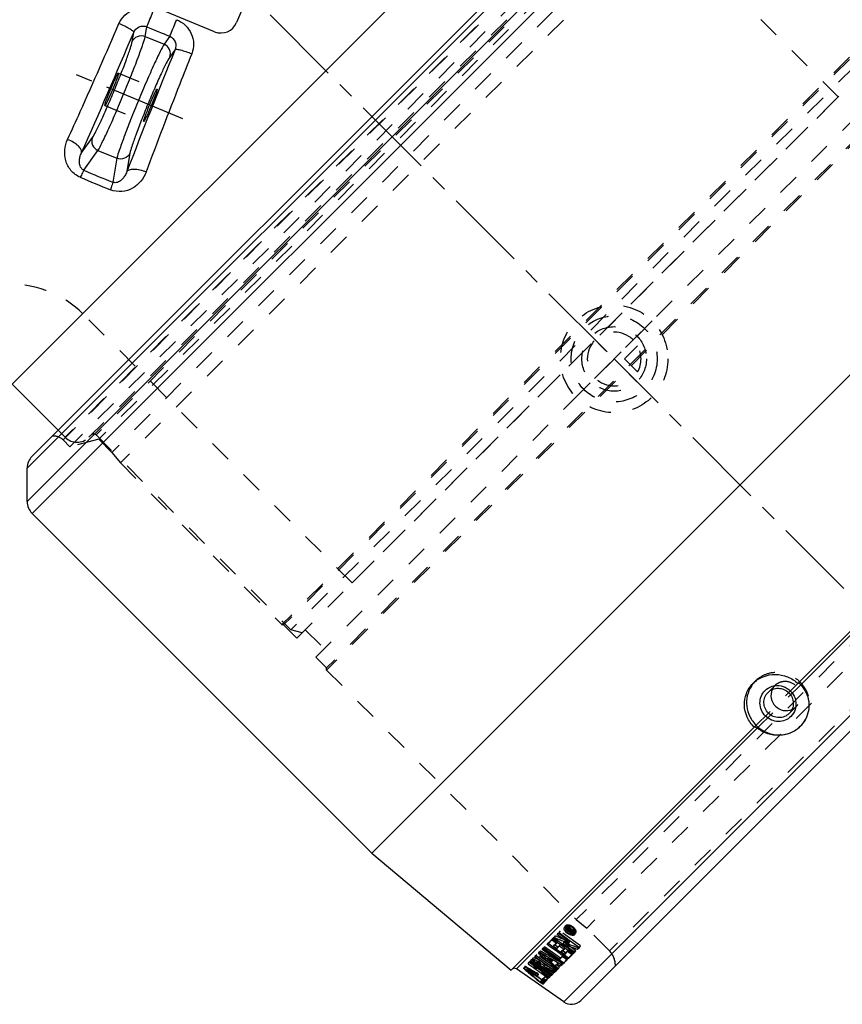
# Model space of a CAD drawing. Header units: millimetres. Extents: x 141 to 810, y 256 to 728.
# Tile 2 of 4: x 441 to 686, y 256 to 550. Entities that reach past the tile are written whole.
import ezdxf

# ---------------------------------------------------------------- set-up
doc = ezdxf.new("R2010")
doc.units = ezdxf.units.MM
doc.header["$LTSCALE"] = 65.185185
doc.linetypes.add('CENTER', pattern=[0.6, 0.375, -0.075, 0.075, -0.075])
doc.linetypes.add('HIDDEN', pattern=[0.2, 0.1, -0.1])
for name, color, linetype in [('FASEN', 7, 'CONTINUOUS'), ('KOERPER', 7, 'CONTINUOUS'), ('KONST.EL_MIT_GEO', 7, 'CONTINUOUS'), ('KURVEN', 7, 'CONTINUOUS'), ('L1', 7, 'CONTINUOUS')]:
    doc.layers.add(name, color=color, linetype=linetype)

msp = doc.modelspace()

# ---------------------------------------------------------------- linework, layer by layer
at = {"layer": 'FASEN', "color": 8, "linetype": 'HIDDEN'}
for p in [(698.79, 544.73), (525.36, 367.05)]:
    msp.add_line(p, (522.01, 367.95), dxfattribs=at)
at = {"layer": 'KOERPER', "color": 7, "linetype": 'Continuous'}
for p, q in [((439.05, 441.01), (625.73, 627.69)), ((452.72, 427.35), (439.05, 441.01))]:
    msp.add_line(p, q, dxfattribs=at)
at = {"layer": 'KOERPER', "color": 8, "linetype": 'HIDDEN'}
for p, q in [((684.86, 526.56), (604.73, 606.69)), ((540.19, 381.88), (684.86, 526.56)), ((540.19, 381.88), (460.05, 462.01)), ((454.84, 425.23), (452.72, 427.35))]:
    msp.add_line(p, q, dxfattribs=at)
msp.add_arc((439.05, 441.01), 29.7, 45, 90, dxfattribs=at)
at = {"layer": 'KONST.EL_MIT_GEO', "color": 7, "linetype": 'Continuous'}
for p, q in [((443.52, 416.08), (650.66, 623.22)), ((660.66, 623.22), (443.52, 406.08)), ((444.99, 419.62), (647.12, 621.75)), ((664.19, 621.75), (444.99, 402.55)), ((514.63, 569.9), (505.83, 548.65)), ((499.3, 545.95), (470.66, 557.81)), ((474.76, 543), (475.22, 545.73)), ((478.64, 544.55), (479.13, 547.39)), ((478.64, 544.55), (484.27, 542.22)), ((485.94, 544.57), (484.27, 542.22)), ((487.53, 540.64), (485.92, 538.38)), ((546.06, 301.48), (765.26, 520.69)), ((459.69, 509.87), (462.93, 514.45)), ((460.4, 504.7), (464.58, 510.6)), ((464.58, 510.6), (470.21, 508.27)), ((470.21, 508.27), (468.99, 501.14)), ((474.1, 509.83), (473.15, 504.3)), ((603.16, 257.19), (809.55, 463.58)), ((608.28, 257.64), (809.1, 458.46)), ((452.72, 427.35), (439.05, 441.01)), ((443.52, 406.08), (443.52, 416.08)), ((444.99, 402.55), (546.06, 301.48)), ((714.8, 393.86), (672.88, 351.94)), ((715.16, 393.05), (673.69, 351.58)), ((659.97, 339.03), (587.58, 266.64)), ((660.76, 338.65), (589.13, 267.02)), ((546.06, 301.48), (587.58, 266.64)), ((603.75, 279.08), (603.7, 279.01)), ((604, 279.47), (603.81, 279.18)), ((603.93, 278.66), (604.08, 278.81)), ((604.2, 278.47), (603.93, 278.66)), ((604.73, 278.08), (604.2, 278.47)), ((604.26, 278.59), (604.41, 278.79)), ((604.31, 278.64), (604.26, 278.59)), ((604.48, 278.43), (604.26, 278.59)), ((604.47, 278.61), (604.53, 278.71)), ((604.69, 278.44), (604.47, 278.61)), ((604.71, 278.26), (604.48, 278.43)), ((604.68, 278.62), (604.57, 278.7)), ((604.79, 278.53), (604.68, 278.62)), ((604.69, 278.44), (604.75, 278.52)), ((604.76, 278.31), (604.87, 278.48)), ((599.48, 275.44), (599.63, 275.59)), ((599.78, 275.49), (599.63, 275.59)), ((599.86, 275.43), (599.78, 275.49)), ((599.89, 275.84), (600.31, 276.26)), ((600.9, 275.11), (599.89, 275.84)), ((600.31, 276.26), (600.4, 276.35)), ((600.31, 276.23), (606.25, 271.92)), ((600.4, 276.35), (600.84, 276.18)), ((600.84, 276.18), (601.83, 275.78)), ((601.23, 277.18), (601.69, 277.62)), ((602.96, 275.91), (601.23, 277.18)), ((601.69, 277.62), (601.78, 277.71)), ((601.69, 277.59), (605.03, 275.16)), ((602.79, 276.98), (601.78, 277.71)), ((603.47, 276.48), (602.79, 276.98)), ((604.69, 274.65), (602.96, 275.91)), ((603.79, 276.24), (603.47, 276.48)), ((604.8, 275.51), (603.79, 276.24)), ((604.71, 278.26), (604.76, 278.31)), ((605.26, 277.69), (604.73, 278.08)), ((605.8, 274.77), (604.8, 275.51)), ((604.94, 278.09), (605.06, 278.25)), ((604.99, 278.14), (604.94, 278.09)), ((605.05, 278.01), (604.94, 278.09)), ((605.11, 278.07), (604.99, 278.14)), ((605, 278.29), (605.14, 278.21)), ((605.17, 277.92), (605.05, 278.01)), ((605.24, 277.99), (605.11, 278.07)), ((605.14, 278.21), (605.28, 278.13)), ((605.28, 277.84), (605.17, 277.92)), ((605.73, 277.7), (605.24, 277.99)), ((605.52, 277.49), (605.26, 277.69)), ((605.28, 278.13), (605.42, 278.04)), ((605.62, 277.59), (605.28, 277.84)), ((605.42, 278.04), (605.56, 277.96)), ((605.52, 277.49), (605.6, 277.61)), ((605.62, 277.59), (605.52, 277.49)), ((605.56, 277.96), (605.7, 277.88)), ((605.7, 277.88), (605.83, 277.8)), ((605.73, 277.7), (605.81, 277.82)), ((605.83, 277.8), (605.73, 277.7)), ((606.05, 277.44), (606.36, 277.91)), ((596.8, 272.78), (597.23, 273.21)), ((602.89, 268.42), (596.8, 272.78)), ((597.16, 273.12), (603.16, 268.82)), ((601.93, 269.83), (597.23, 273.21)), ((599.28, 273.51), (598.27, 274.24)), ((598.56, 274.67), (604.63, 270.29)), ((600.3, 272.79), (599.28, 273.51)), ((601.01, 274.6), (599.86, 275.43)), ((600.25, 273.86), (600.11, 273.72)), ((601.09, 273.02), (600.11, 273.72)), ((601.01, 274.6), (600.25, 273.86)), ((601.31, 272.06), (600.3, 272.79)), ((600.41, 274.15), (600.8, 274.55)), ((601.9, 274.38), (600.9, 275.11)), ((601.09, 273.02), (601.31, 273.24)), ((601.31, 273.24), (601.76, 273.68)), ((601.76, 273.68), (601.84, 273.76)), ((601.84, 273.76), (601.89, 273.82)), ((602.12, 273.65), (601.89, 273.82)), ((602.57, 273.9), (601.9, 274.38)), ((602.3, 273.52), (602.12, 273.65)), ((603.27, 272.82), (602.3, 273.52)), ((602.91, 273.65), (602.57, 273.9)), ((603.27, 272.82), (602.59, 272.15)), ((602.75, 272.46), (603.18, 272.88)), ((603.92, 272.92), (602.91, 273.65)), ((602.98, 274.47), (603.3, 274.95)), ((603.56, 274.05), (602.98, 274.47)), ((603.46, 274.28), (602.98, 274.47)), ((603.26, 275.22), (603.74, 275.03)), ((603.93, 274.09), (603.46, 274.28)), ((604.02, 273.72), (603.56, 274.05)), ((603.74, 275.03), (604.21, 274.84)), ((604.93, 272.18), (603.92, 272.92)), ((604.72, 273.21), (604.02, 273.72)), ((604.21, 274.84), (604.69, 274.65)), ((604.69, 274.65), (605.03, 275.16)), ((605.87, 272.37), (604.72, 273.21)), ((604.74, 274.39), (605.22, 274.2)), ((605.22, 274.2), (605.69, 274.02)), ((605.69, 274.02), (606.17, 273.83)), ((606.81, 274.04), (605.8, 274.77)), ((607.82, 273.3), (606.81, 274.04)), ((607.82, 273.3), (607.28, 272.77)), ((607.61, 273.28), (607.71, 273.38)), ((593.41, 269.39), (593.8, 269.78)), ((593.94, 269.66), (595.07, 268.86)), ((594.6, 270.58), (594.95, 270.93)), ((600.7, 266.24), (594.6, 270.58)), ((601.05, 266.59), (594.95, 270.93)), ((595.66, 271.64), (596.02, 272)), ((596.89, 270.56), (595.66, 271.64)), ((596.02, 272), (596.27, 271.86)), ((596.05, 271.93), (596.54, 271.49)), ((596.27, 271.86), (597.49, 271.16)), ((596.54, 271.49), (597.78, 270.41)), ((597.51, 270.02), (596.89, 270.56)), ((597.49, 271.16), (598.23, 270.74)), ((598.74, 268.93), (597.51, 270.02)), ((597.78, 270.41), (599.02, 269.32)), ((598.23, 270.74), (598.97, 270.32)), ((598.34, 270.04), (598.61, 270.43)), ((598.97, 270.32), (599.71, 269.9)), ((599.69, 269.27), (599.95, 269.66)), ((599.71, 269.9), (600.46, 269.48)), ((599.85, 269.72), (599.95, 269.66)), ((602.08, 271.5), (601.31, 272.06)), ((602.32, 271.33), (602.08, 271.5)), ((603.05, 270.8), (602.32, 271.33)), ((602.59, 272.15), (602.46, 272.02)), ((602.61, 271.91), (602.46, 272.02)), ((603.43, 271.32), (602.61, 271.91)), ((602.87, 270.54), (602.74, 270.63)), ((602.97, 270.47), (602.87, 270.54)), ((603.66, 269.97), (602.97, 270.47)), ((603.33, 270.6), (603.05, 270.8)), ((603.16, 268.82), (604.04, 269.7)), ((604.34, 269.87), (603.33, 270.6)), ((603.43, 271.32), (603.66, 271.54)), ((603.66, 271.54), (604.1, 271.98)), ((603.88, 269.81), (603.66, 269.97)), ((604.11, 269.64), (603.88, 269.81)), ((604.1, 271.98), (604.17, 272.05)), ((604.17, 272.05), (604.32, 272.2)), ((604.55, 272.03), (604.32, 272.2)), ((605.23, 271.54), (604.55, 272.03)), ((604.63, 270.29), (605.6, 271.27)), ((605.94, 271.45), (604.93, 272.18)), ((605.46, 271.37), (605.23, 271.54)), ((605.69, 271.21), (605.46, 271.37)), ((606.45, 271.95), (605.87, 272.37)), ((606.45, 271.95), (605.94, 271.45)), ((606.25, 271.92), (606.36, 272.02)), ((603.16, 257.19), (589.13, 267.02)), ((591.37, 267.02), (591.43, 267.1)), ((591.91, 266.55), (591.37, 267.02)), ((591.45, 267.09), (591.81, 266.89)), ((591.81, 266.89), (592.16, 266.69)), ((592.16, 266.69), (592.42, 266.55)), ((592.56, 268.53), (593.58, 267.81)), ((593.03, 268.9), (594.33, 267.98)), ((593.19, 269.16), (593.27, 269.25)), ((593.27, 269.25), (594.66, 268.27)), ((593.41, 269.39), (599.53, 265.06)), ((593.58, 267.81), (594.17, 267.4)), ((594.17, 267.4), (594.6, 267.09)), ((594.28, 267.88), (594.2, 267.81)), ((594.2, 267.81), (594.69, 267.46)), ((594.34, 267.95), (594.28, 267.88)), ((594.66, 268.27), (594.34, 267.95)), ((594.6, 267.09), (595.63, 266.37)), ((594.69, 267.46), (595.18, 267.12)), ((595.1, 268.71), (595.47, 269.21)), ((595.18, 268.8), (595.1, 268.71)), ((595.1, 268.71), (596.08, 268.02)), ((595.18, 267.12), (595.38, 267.32)), ((595.31, 267.29), (596.7, 266.31)), ((595.38, 267.32), (595.5, 267.43)), ((595.39, 269.13), (595.47, 269.21)), ((595.5, 267.43), (595.52, 267.46)), ((595.52, 267.46), (595.59, 267.53)), ((595.59, 267.53), (595.82, 267.36)), ((595.82, 267.36), (596.05, 267.2)), ((596.05, 267.2), (596.51, 266.87)), ((596.14, 268.1), (597.52, 267.12)), ((596.16, 268.1), (596.45, 268.52)), ((596.51, 266.87), (596.75, 266.71)), ((596.75, 266.71), (596.98, 266.55)), ((597.28, 267.84), (598.36, 267.25)), ((597.46, 267.04), (597.85, 267.56)), ((597.57, 267.14), (597.46, 267.04)), ((597.46, 267.04), (599.83, 265.36)), ((598, 266.9), (597.57, 267.14)), ((598.87, 266.43), (598, 266.9)), ((598.36, 267.25), (598.72, 267.05)), ((598.72, 267.05), (599.09, 266.86)), ((599.11, 268.61), (598.74, 268.93)), ((599.02, 269.32), (599.63, 268.78)), ((599.09, 266.86), (599.45, 266.66)), ((599.36, 268.39), (599.11, 268.61)), ((599.27, 269.21), (599.46, 269.04)), ((599.98, 267.85), (599.36, 268.39)), ((599.46, 269.04), (599.69, 269.27)), ((599.63, 268.78), (600.25, 268.24)), ((601.23, 266.77), (599.98, 267.85)), ((600.25, 268.24), (600.88, 267.7)), ((600.46, 269.48), (601.2, 269.06)), ((601.19, 268.41), (600.72, 267.93)), ((600.72, 267.93), (601.16, 267.54)), ((600.88, 267.7), (601.5, 267.16)), ((601.16, 267.54), (601.61, 267.15)), ((601.19, 268.41), (601.46, 268.8)), ((601.37, 268.31), (601.19, 268.41)), ((601.2, 269.06), (601.42, 268.93)), ((601.61, 267.15), (601.23, 266.77)), ((602.26, 267.8), (601.37, 268.31)), ((601.41, 268.75), (601.46, 268.8)), ((601.42, 268.93), (601.94, 268.64)), ((601.46, 268.8), (602.53, 268.19)), ((601.94, 268.64), (602.54, 268.3)), ((602.68, 268.22), (602.26, 267.8)), ((602.53, 268.19), (602.6, 268.26)), ((602.54, 268.3), (602.68, 268.22)), ((592.32, 266.41), (592.42, 266.55)), ((592.94, 266.07), (592.32, 266.41)), ((592.42, 266.55), (592.52, 266.49)), ((592.52, 266.49), (593.24, 266.09)), ((593.24, 266.09), (593.6, 265.89)), ((593.6, 265.89), (594.33, 265.49)), ((594.65, 264.24), (594.1, 264.7)), ((594.33, 265.49), (594.69, 265.3)), ((594.49, 264.56), (594.93, 264.19)), ((595.09, 264.87), (595.16, 264.97)), ((595.63, 266.37), (596.04, 266.08)), ((596.04, 266.08), (596.65, 265.65)), ((596.64, 266.2), (596.57, 266.14)), ((596.57, 266.14), (596.97, 265.86)), ((596.98, 266.55), (596.64, 266.2)), ((596.65, 265.65), (597.67, 264.93)), ((596.97, 265.86), (597.36, 265.58)), ((597.08, 263.96), (597.15, 264.03)), ((597.15, 264.03), (597.17, 264.05)), ((597.17, 264.05), (597.21, 264.1)), ((597.36, 265.58), (598.94, 264.46)), ((597.67, 264.93), (598.69, 264.21)), ((598.94, 264.46), (598.69, 264.21)), ((599.31, 266.19), (598.87, 266.43)), ((600.18, 265.72), (599.31, 266.19)), ((599.45, 266.66), (599.81, 266.47)), ((599.83, 265.36), (599.53, 265.06)), ((599.81, 266.47), (599.9, 266.42)), ((599.9, 266.42), (600.41, 266.14)), ((600.54, 266.08), (600.18, 265.72)), ((600.41, 266.14), (600.54, 266.08)), ((601.05, 266.59), (600.7, 266.24)), ((596.2, 262.96), (595.76, 263.33)), ((596.32, 262.87), (596.2, 262.96)), ((596.32, 262.87), (596.53, 263.17)), ((596.38, 263.23), (596.41, 263.26)), ((597.03, 262.48), (596.99, 262.45)), ((597.54, 263.03), (597.48, 262.97))]:
    msp.add_line(p, q, dxfattribs=at)
at = {"layer": 'KONST.EL_MIT_GEO', "color": 8, "linetype": 'HIDDEN'}
for p, q in [((642.31, 612.52), (454.22, 424.43)), ((641.51, 611.9), (454.84, 425.23)), ((644.34, 610.49), (456.25, 422.4)), ((641.51, 604.83), (461.91, 425.23)), ((640.81, 602.71), (464.03, 425.93)), ((642.06, 601.96), (464.79, 424.68)), ((646, 598.01), (468.73, 420.74)), ((649.15, 595.5), (471.24, 417.59)), ((697.38, 547.56), (519.19, 369.37)), ((697.38, 546.92), (519.82, 369.37)), ((523.75, 365.44), (701.3, 542.99)), ((529.4, 359.79), (706.96, 537.34)), ((470.67, 533.65), (482.2, 528.88)), ((710.17, 534.12), (532.62, 356.57)), ((710.81, 534.12), (532.62, 355.93)), ((466.65, 523.95), (478.18, 519.18)), ((785.06, 459.87), (606.87, 281.68)), ((787.57, 456.73), (610.01, 279.17)), ((794.34, 449.96), (616.78, 272.4)), ((454.84, 425.23), (452.72, 427.35)), ((464.03, 425.93), (522.01, 367.95)), ((456.25, 422.4), (454.22, 424.43)), ((464.79, 424.68), (456.25, 422.4)), ((468.73, 420.74), (464.79, 424.68)), ((468.73, 420.74), (471.24, 417.59)), ((471.24, 417.59), (519.33, 369.51)), ((519.82, 369.37), (519.19, 369.37)), ((523.75, 365.44), (519.82, 369.37)), ((526.26, 367.95), (531.91, 362.29)), ((532.62, 356.57), (529.4, 359.78)), ((532.62, 355.93), (532.62, 356.57)), ((532.62, 355.93), (606.87, 281.68)), ((660.21, 352.7), (659.47, 351.96)), ((659.97, 339.03), (672.88, 351.94)), ((660.76, 338.65), (673.69, 351.58)), ((666.05, 351.4), (663.96, 349.32)), ((672.34, 345.11), (670.26, 343.02)), ((673.64, 339.27), (673.58, 339.21)), ((606.87, 281.68), (610.01, 279.17)), ((603.73, 279.83), (603.34, 279.24)), ((603.81, 279.18), (603.75, 279.08)), ((603.93, 278.66), (604.31, 279.24)), ((604.08, 279.59), (604, 279.47)), ((604.08, 278.81), (604.46, 279.39)), ((604.46, 279.39), (604.31, 279.24)), ((604.31, 279.24), (605.9, 278.07)), ((604.41, 278.79), (604.69, 279.22)), ((604.53, 278.71), (604.85, 279.19)), ((604.57, 278.7), (604.96, 279.29)), ((604.64, 279.17), (604.69, 279.22)), ((605.1, 278.84), (604.64, 279.17)), ((604.75, 278.52), (605.08, 279.02)), ((604.79, 278.53), (605.18, 279.12)), ((604.85, 279.19), (605.08, 279.02)), ((604.87, 278.48), (605.15, 278.89)), ((604.87, 278.48), (605.1, 278.84)), ((605.18, 279.12), (604.96, 279.29)), ((605, 278.29), (605.39, 278.87)), ((605.06, 278.25), (605.37, 278.72)), ((605.15, 278.89), (605.1, 278.84)), ((605.32, 278.67), (605.37, 278.72)), ((606, 278.17), (605.32, 278.67)), ((605.37, 278.72), (605.54, 278.63)), ((606.22, 278.39), (605.39, 278.87)), ((605.54, 278.63), (605.79, 278.48)), ((605.79, 278.48), (605.95, 278.38)), ((616.78, 272.4), (610.01, 279.17)), ((599.94, 276.05), (598.56, 274.67)), ((599.63, 275.59), (599.94, 276.05)), ((599.89, 275.84), (600.2, 276.31)), ((601.31, 275.06), (599.94, 276.05)), ((600.72, 276.83), (600.2, 276.31)), ((600.2, 276.31), (600.31, 276.23)), ((600.4, 276.35), (600.72, 276.83)), ((601.23, 277.18), (601.57, 277.68)), ((602.13, 278.24), (601.57, 277.68)), ((601.57, 277.68), (601.69, 277.59)), ((601.78, 277.71), (602.13, 278.24)), ((608.16, 273.83), (602.13, 278.24)), ((604.71, 278.26), (604.76, 278.31)), ((605.62, 277.59), (606, 278.17)), ((605.81, 277.82), (606.12, 278.29)), ((605.83, 277.8), (606.22, 278.39)), ((605.9, 278.07), (606, 278.17)), ((605.95, 278.38), (606.12, 278.29)), ((606.12, 278.29), (606.22, 278.39)), ((606.36, 277.91), (606.44, 278.02)), ((606.41, 277.2), (606.79, 277.79)), ((596.8, 272.78), (597.07, 273.18)), ((597.5, 273.61), (597.07, 273.18)), ((597.07, 273.18), (597.16, 273.12)), ((597.23, 273.21), (597.5, 273.61)), ((602.21, 270.24), (597.5, 273.61)), ((598.27, 274.24), (598.56, 274.67)), ((600.11, 273.72), (600.41, 274.15)), ((601.38, 273.45), (600.41, 274.15)), ((600.8, 274.55), (601.31, 275.06)), ((601.01, 274.6), (601.31, 275.06)), ((601.09, 273.02), (601.38, 273.45)), ((602.2, 274.27), (601.38, 273.45)), ((601.89, 273.82), (602.2, 274.27)), ((603.57, 273.28), (602.2, 274.27)), ((603.18, 272.88), (603.57, 273.28)), ((603.27, 272.82), (603.57, 273.28)), ((606.77, 272.43), (603.3, 274.95)), ((604.63, 272.66), (603.73, 271.76)), ((604.32, 272.2), (604.63, 272.66)), ((606, 271.66), (604.63, 272.66)), ((607.28, 272.77), (607.61, 273.28)), ((607.71, 273.38), (608.16, 273.83)), ((607.82, 273.3), (608.16, 273.83)), ((593.57, 269.68), (592.89, 269)), ((593.27, 269.25), (593.57, 269.68)), ((593.41, 269.39), (593.71, 269.82)), ((594.96, 268.7), (593.57, 269.68)), ((594.08, 270.19), (593.71, 269.82)), ((593.71, 269.82), (593.94, 269.66)), ((593.8, 269.78), (594.08, 270.19)), ((594.6, 270.58), (594.87, 270.98)), ((595.22, 271.33), (594.87, 270.98)), ((594.87, 270.98), (594.95, 270.93)), ((594.95, 270.93), (595.22, 271.33)), ((601.32, 266.98), (595.22, 271.33)), ((595.66, 271.64), (595.93, 272.04)), ((596.29, 272.4), (595.93, 272.04)), ((595.93, 272.04), (596.05, 271.93)), ((596.02, 272), (596.29, 272.4)), ((599.95, 269.66), (599.73, 269.43)), ((601.93, 269.83), (602.21, 270.24)), ((603.02, 271.05), (602.21, 270.24)), ((602.46, 272.02), (602.75, 272.46)), ((602.74, 270.63), (603.02, 271.05)), ((603.73, 271.76), (602.75, 272.46)), ((604.4, 270.06), (603.02, 271.05)), ((603.43, 271.32), (603.73, 271.76)), ((604.04, 269.7), (604.4, 270.06)), ((604.11, 269.64), (604.4, 270.06)), ((604.34, 269.87), (604.63, 270.29)), ((605.6, 271.27), (606, 271.66)), ((605.69, 271.21), (606, 271.66)), ((605.94, 271.45), (606.25, 271.92)), ((606.36, 272.02), (606.77, 272.43)), ((606.45, 271.95), (606.77, 272.43)), ((591.67, 267.78), (591.24, 267.17)), ((591.45, 267.09), (591.87, 267.7)), ((592.42, 266.55), (592.75, 267.02)), ((592.56, 268.53), (592.89, 269)), ((592.67, 266.91), (592.9, 266.72)), ((592.75, 267.02), (593.36, 266.67)), ((592.89, 269), (593.03, 268.9)), ((592.9, 266.72), (593.45, 266.27)), ((594.2, 267.81), (594.52, 268.26)), ((594.33, 267.98), (595.31, 267.29)), ((594.52, 268.26), (594.96, 268.7)), ((595.5, 267.57), (594.52, 268.26)), ((594.66, 268.27), (594.96, 268.7)), ((595.07, 268.86), (596.14, 268.1)), ((595.18, 267.12), (595.5, 267.57)), ((596.37, 268.44), (595.39, 269.13)), ((595.89, 267.96), (595.5, 267.57)), ((595.59, 267.53), (595.89, 267.96)), ((597.28, 266.98), (595.89, 267.96)), ((596.08, 268.02), (596.16, 268.1)), ((596.08, 268.02), (596.16, 268.1)), ((596.45, 268.52), (596.37, 268.44)), ((596.89, 266.59), (597.28, 266.98)), ((596.98, 266.55), (597.28, 266.98)), ((597.28, 267.84), (597.56, 268.24)), ((597.52, 267.12), (599.83, 265.49)), ((597.75, 267.45), (597.85, 267.56)), ((600.12, 265.78), (597.75, 267.45)), ((597.85, 267.56), (598.14, 267.4)), ((598.14, 267.4), (598.43, 267.24)), ((598.43, 267.24), (598.72, 267.08)), ((598.72, 267.08), (599.01, 266.92)), ((599.01, 266.92), (599.3, 266.76)), ((599.3, 266.76), (599.9, 266.43)), ((599.46, 269.04), (599.73, 269.43)), ((600.72, 267.93), (600.99, 268.33)), ((600.98, 266.64), (601.32, 266.98)), ((600.99, 268.33), (601.41, 268.75)), ((601.05, 266.59), (601.32, 266.98)), ((601.23, 266.77), (601.5, 267.16)), ((601.5, 267.16), (601.88, 267.54)), ((601.61, 267.15), (601.88, 267.54)), ((602.26, 267.8), (602.53, 268.19)), ((602.6, 268.26), (602.95, 268.62)), ((602.68, 268.22), (602.95, 268.62)), ((602.89, 268.42), (603.16, 268.82)), ((592.32, 266.41), (592.75, 266.04)), ((593.45, 266.27), (594.01, 265.81)), ((593.96, 266.32), (594.27, 266.14)), ((594.01, 265.81), (594.56, 265.37)), ((594.56, 265.37), (595.12, 264.91)), ((594.69, 265.3), (595.08, 265.86)), ((594.88, 265.79), (595.19, 265.62)), ((595.12, 264.91), (595.68, 264.47)), ((595.16, 264.97), (595.49, 265.44)), ((595.19, 265.62), (595.49, 265.44)), ((595.3, 264.8), (595.69, 265.37)), ((596.25, 263.09), (596.72, 263.77)), ((596.41, 263.26), (596.85, 263.9)), ((596.57, 266.14), (596.89, 266.59)), ((596.67, 263.54), (597.09, 264.13)), ((596.7, 266.31), (599.01, 264.68)), ((596.85, 263.9), (596.72, 263.77)), ((599.25, 264.92), (596.89, 266.59)), ((597.58, 264.62), (597.09, 264.13)), ((597.21, 264.1), (597.58, 264.62)), ((597.9, 263.56), (598.39, 264.05)), ((598.02, 263.53), (598.39, 264.05)), ((598.69, 264.21), (599.01, 264.68)), ((598.94, 264.46), (599.25, 264.92)), ((599.01, 264.68), (599.25, 264.92)), ((599.53, 265.06), (599.83, 265.49)), ((599.83, 265.36), (600.12, 265.78)), ((599.83, 265.49), (600.12, 265.78)), ((599.9, 266.43), (600.46, 266.12)), ((600.18, 265.72), (600.46, 266.12)), ((600.46, 266.12), (600.81, 266.48)), ((600.54, 266.08), (600.81, 266.48)), ((600.7, 266.24), (600.98, 266.64)), ((596.53, 263.17), (596.81, 263.57)), ((596.71, 263.65), (596.81, 263.57)), ((596.99, 262.45), (597.48, 263.14)), ((597.22, 262.69), (597.66, 263.33)), ((597.48, 262.97), (597.9, 263.56)), ((597.48, 263.14), (597.66, 263.33))]:
    msp.add_line(p, q, dxfattribs=at)
at = {"layer": 'KONST.EL_MIT_GEO', "color": 2, "linetype": 'CENTER'}
for p, q in [((616.06, 450.68), (493.41, 573.33)), ((489.82, 520.04), (456.69, 533.76))]:
    msp.add_line(p, q, dxfattribs=at)
at = {"layer": 'KONST.EL_MIT_GEO', "color": 7, "linetype": 'Continuous'}
for centre, radius, start, end in [((501.21, 550.57), 5, 247.5, 337.5), ((-1640.08, 1440.7), 2296.84, 336.09221, 337.06716), ((2698.67, -354.92), 2385.62, 157.95098, 158.88965), ((615.73, 867.55), 394.7, 246.8252, 248.1748), ((807.65, 1330.89), 898.54, 247.19147, 247.80853), ((448.52, 416.08), 5, 135, 180), ((448.52, 406.08), 5, 180, 225), ((667.34, 345.45), 8.82, 315.0206, 331.7482), ((657.3, 334.17), 5.67, 52.3184, 53.4779), ((605.03, 279.4), 1.85, 210.2427, 213.2108), ((603.93, 278.06), 1.41, 86.9406, 91.5091), ((603.87, 276.84), 2.39, 66.4027, 71.201), ((603.74, 276.55), 2.7, 62.149, 66.4152), ((603.35, 275.93), 3.65, 61.0714, 64.7387), ((603.66, 276.38), 2.89, 59.3329, 62.1814), ((603.29, 275.82), 3.77, 57.4597, 61.0903), ((603.67, 276.41), 2.86, 53.6537, 59.3699), ((603.35, 275.92), 3.65, 53.6248, 57.4799), ((603.75, 276.51), 2.73, 49.1712, 53.62), ((603.42, 276.01), 3.53, 49.6927, 53.6012), ((603.48, 276.08), 3.44, 45.9133, 49.7108), ((884.05, 988.27), 766.35, 248.39051, 248.50562), ((605.8, 279.96), 2.8, 218.3212, 222.6187), ((606.14, 280.27), 3.26, 222.5947, 226.3955), ((606.36, 280.5), 3.58, 226.376, 230.0231), ((606.43, 280.59), 3.7, 230.0052, 233.7388), ((605.98, 279.94), 2.71, 225.2499, 230.1632), ((606.07, 280.03), 2.83, 230.1242, 233.7238), ((606.51, 280.69), 3.82, 233.7587, 237.4416), ((606.13, 280.12), 2.94, 233.7469, 238.0143), ((606.16, 280.16), 2.99, 237.9835, 241.9985), ((606.06, 279.97), 2.78, 241.9694, 246.1162), ((605.92, 279.66), 2.43, 246.1007, 250.7959), ((849.15, 901.5), 673.05, 248.57553, 248.70647), ((888.13, 988.07), 768.46, 248.29535, 248.4483), ((856.85, 921.31), 694.31, 248.83562, 248.96299), ((588.55, 266.2), 1, 55, 99.4444), ((789.51, 75.14), 276.03, 135.3372, 135.5222), ((591.14, 261.9), 8.56, 54.9066, 56.9093), ((591.2, 261.98), 8.46, 52.8798, 54.9088), ((592.67, 263.73), 6.18, 46.0965, 48.518), ((593.43, 264.53), 5.07, 43.3423, 46.1209), ((754.22, 456.24), 249.65, 229.4485, 229.7768), ((755.33, 455.07), 249.32, 229.3026, 229.5649), ((746.02, 538.45), 312.45, 240.6628, 240.8565), ((755.25, 457.46), 251.25, 229.7768, 230.1035), ((756.14, 456.02), 250.58, 229.5649, 229.8263), ((747.62, 541.32), 315.74, 240.8566, 241.1127), ((756.84, 459.37), 253.73, 230.2663, 230.5906), ((757.6, 457.76), 252.85, 229.9567, 230.3461), ((663.65, 199.48), 92.68, 135.9114, 136.2773), ((623.63, 237.57), 37.43, 136.7247, 137.0118), ((623.92, 237.49), 36.71, 136.6662, 137.1021), ((675.49, 188.28), 108, 135.8347, 136.2059), ((605.45, 260.47), 4, 235, 315)]:
    msp.add_arc(centre, radius, start, end, dxfattribs=at)
at = {"layer": 'KONST.EL_MIT_GEO', "color": 8, "linetype": 'HIDDEN'}
for centre, radius, start, end in [((451.39, 421.6), 4, 45, 96.3178), ((458.37, 428.76), 5, 225, 315), ((463.32, 425.23), 1, 45, 135), ((666.54, 346.39), 8.94, 137.7506, 147.484), ((666.41, 346.5), 8.77, 135.0029, 137.7311), ((604.29, 277.46), 2.35, 66.5872, 71.3702), ((604.14, 277.1), 2.74, 53.6427, 58.1416), ((604.19, 277.18), 2.65, 49.0139, 53.6182), ((604.27, 277.27), 2.53, 44.5323, 49.0427), ((604.49, 277.48), 2.23, 39.7516, 44.5648), ((848.64, 910.51), 680.45, 248.63296, 249.02235), ((606.74, 281.06), 3.59, 229.9045, 233.7372), ((606.83, 281.18), 3.74, 233.7666, 238.7335), ((606.87, 281.24), 3.81, 238.7044, 241.0887), ((606.82, 281.15), 3.71, 241.0836, 243.5214), ((606.74, 280.99), 3.53, 243.5168, 246.0539), ((606.62, 280.73), 3.25, 246.0381, 249.3467), ((606.51, 280.45), 2.94, 249.3602, 251.5272), ((606.25, 279.47), 1.92, 258.1335, 261.993), ((606.21, 279.2), 1.66, 261.9634, 266.9366), ((606.43, 278.03), 0.433, 315.2697, 326.5535), ((1779.4, 2352.04), 2392.64, 240.36436, 240.54787), ((612.54, 268.16), 6, 357.4542, 45), ((588.55, 266.2), 1, 99.4444, 135), ((736.6, 441.05), 225.92, 230.1393, 230.4251), ((732.05, 508.92), 279, 239.8376, 240.5979), ((739.2, 441.66), 227.92, 230.0166, 231.3084), ((1028.46, 1058.3), 899.92, 241.39178, 241.62753), ((732.3, 505.95), 276.7, 239.8572, 240.0028), ((733.43, 507.92), 278.96, 240.0754, 240.22), ((740.01, 445.25), 231.33, 231.3981, 231.7244), ((600.34, 268.07), 5.72, 235.272, 237.0176)]:
    msp.add_arc(centre, radius, start, end, dxfattribs=at)
at = {"layer": 'KONST.EL_MIT_GEO', "color": 7, "linetype": 'Continuous'}
for centre in [(468.66, 528.8), (480.19, 524.03)]:
    msp.add_ellipse(centre, major_axis=(2.01, 4.85), ratio=0.052408, dxfattribs=at)
for points, knots in [([(470.83, 548.37), (471.23, 549.3), (472.43, 551.01), (475.09, 552.65), (478.17, 553.17), (480.22, 552.74), (481.17, 552.35)], [0, 0, 0, 0, 0.248556, 0.498343, 0.748966, 1, 1, 1, 1]), ([(479.13, 547.39), (479.22, 547.61), (479.89, 549.27), (480.57, 550.92), (481.17, 552.35)], [0, 0, 0, 0, 0.132411, 1, 1, 1, 1]), ([(455.56, 513.9), (456.82, 516.65), (462.02, 528.09), (467.06, 539.61), (470.83, 548.37)], [0, 0, 0, 0, 0.241073, 1, 1, 1, 1]), ([(475.22, 545.73), (475.23, 545.8), (475.13, 545.97), (474.72, 546.35), (473.83, 546.92), (472.47, 547.65), (471.4, 548.13), (470.83, 548.37)], [0, 0, 0, 0, 0.038757, 0.105686, 0.326018, 0.638553, 1, 1, 1, 1]), ([(485.94, 544.57), (486.03, 544.79), (486.72, 546.44), (487.41, 548.09), (488.01, 549.52)], [0, 0, 0, 0, 0.132412, 1, 1, 1, 1]), ([(488.01, 549.52), (488.95, 549.13), (490.7, 547.99), (492.51, 545.43), (493.23, 542.4), (492.88, 540.33), (492.5, 539.4)], [0, 0, 0, 0, 0.251032, 0.501654, 0.751439, 1, 1, 1, 1]), ([(475.22, 545.73), (475.52, 546.44), (476.69, 547.7), (478.43, 547.7), (479.13, 547.39)], [0, 0, 0, 0, 0.501051, 1, 1, 1, 1]), ([(462.93, 514.45), (463.33, 515.01), (464.18, 516.68), (465.67, 519.75), (467.48, 523.84), (469.45, 528.47), (471.34, 533.14), (472.95, 537.32), (474.07, 540.54), (474.64, 542.33), (474.76, 543)], [0, 0, 0, 0, 0.066379, 0.180882, 0.330993, 0.5, 0.669008, 0.819118, 0.933622, 1, 1, 1, 1]), ([(464.58, 510.6), (465.03, 511.28), (466.01, 513.28), (467.75, 516.94), (469.89, 521.81), (472.22, 527.33), (474.47, 532.88), (476.4, 537.83), (477.77, 541.65), (478.48, 543.76), (478.64, 544.55)], [0, 0, 0, 0, 0.066274, 0.180787, 0.330942, 0.5, 0.669058, 0.819213, 0.933726, 1, 1, 1, 1]), ([(484.27, 542.22), (483.83, 541.54), (482.84, 539.55), (481.11, 535.89), (478.97, 531.01), (476.63, 525.5), (474.38, 519.95), (472.45, 514.99), (471.09, 511.17), (470.38, 509.07), (470.21, 508.27)], [0, 0, 0, 0, 0.066274, 0.180787, 0.330942, 0.5, 0.669058, 0.819213, 0.933726, 1, 1, 1, 1]), ([(474.76, 543), (475.05, 543.69), (476.26, 544.86), (477.94, 544.84), (478.64, 544.55)], [0, 0, 0, 0, 0.495715, 1, 1, 1, 1]), ([(485.92, 538.38), (486.2, 539.07), (486.18, 540.76), (484.97, 541.92), (484.27, 542.22)], [0, 0, 0, 0, 0.495715, 1, 1, 1, 1]), ([(485.94, 544.57), (486.65, 544.29), (487.88, 543.06), (487.82, 541.35), (487.53, 540.64)], [0, 0, 0, 0, 0.498946, 1, 1, 1, 1]), ([(492.5, 539.4), (491.3, 536.39), (486.67, 524.7), (482.16, 512.97), (478.92, 504.22)], [0, 0, 0, 0, 0.25767, 1, 1, 1, 1]), ([(487.53, 540.64), (487.57, 540.69), (487.77, 540.74), (488.32, 540.72), (489.35, 540.5), (490.83, 540.04), (491.92, 539.63), (492.5, 539.4)], [0, 0, 0, 0, 0.038756, 0.105685, 0.326017, 0.638553, 1, 1, 1, 1]), ([(485.92, 538.38), (485.53, 537.82), (484.67, 536.15), (483.19, 533.08), (481.37, 528.99), (479.4, 524.35), (477.52, 519.68), (475.91, 515.51), (474.79, 512.28), (474.21, 510.5), (474.1, 509.83)], [0, 0, 0, 0, 0.066378, 0.180882, 0.330992, 0.5, 0.669007, 0.819118, 0.933621, 1, 1, 1, 1]), ([(459.33, 502.61), (458.26, 503.06), (456.35, 504.47), (454.8, 507.52), (454.53, 510.82), (455.11, 512.93), (455.56, 513.9)], [0, 0, 0, 0, 0.264509, 0.514388, 0.756679, 1, 1, 1, 1]), ([(459.69, 509.87), (459.78, 510.18), (459.58, 511.02), (458.67, 512.06), (457.29, 513.09), (456.17, 513.65), (455.56, 513.9)], [0, 0, 0, 0, 0.157921, 0.385045, 0.676348, 1, 1, 1, 1]), ([(462.93, 514.45), (462.65, 513.76), (462.68, 512.07), (463.88, 510.9), (464.58, 510.6)], [0, 0, 0, 0, 0.495715, 1, 1, 1, 1]), ([(460.4, 504.7), (460.1, 504.83), (459.62, 505.21), (459.14, 506.15), (458.99, 507.32), (459.19, 508.64), (459.49, 509.47), (459.69, 509.87)], [0, 0, 0, 0, 0.169594, 0.304971, 0.541322, 0.768849, 1, 1, 1, 1]), ([(474.1, 509.83), (473.8, 509.14), (472.59, 507.96), (470.92, 507.99), (470.21, 508.27)], [0, 0, 0, 0, 0.495715, 1, 1, 1, 1]), ([(460.4, 504.7), (460.24, 504.47), (459.89, 503.77), (459.54, 503.07), (459.33, 502.61)], [0, 0, 0, 0, 0.360937, 1, 1, 1, 1]), ([(478.92, 504.22), (478.55, 503.22), (477.47, 501.32), (474.95, 499.18), (471.69, 498.12), (469.35, 498.47), (468.27, 498.91)], [0, 0, 0, 0, 0.243319, 0.485612, 0.735491, 1, 1, 1, 1]), ([(473.15, 504.3), (473.01, 503.88), (472.64, 503.07), (471.84, 502), (470.91, 501.28), (469.91, 500.95), (469.29, 501.02), (468.99, 501.14)], [0, 0, 0, 0, 0.231149, 0.458677, 0.695029, 0.830402, 1, 1, 1, 1]), ([(473.15, 504.3), (473.31, 504.58), (474.04, 505.03), (475.42, 505.12), (477.13, 504.88), (478.32, 504.48), (478.92, 504.22)], [0, 0, 0, 0, 0.157922, 0.385046, 0.676349, 1, 1, 1, 1]), ([(468.99, 501.14), (468.94, 500.86), (468.7, 500.12), (468.44, 499.38), (468.27, 498.91)], [0, 0, 0, 0, 0.360931, 1, 1, 1, 1]), ([(659.47, 351.96), (660.32, 352.82), (662.42, 354.2), (666.12, 354.89), (669.84, 354.17), (671.99, 352.8), (672.88, 351.94)], [0, 0, 0, 0, 0.245834, 0.495713, 0.747838, 1, 1, 1, 1]), ([(659.9, 338.96), (659.02, 339.81), (657.56, 341.84), (656.68, 345.44), (657.28, 349.07), (658.63, 351.12), (659.47, 351.96)], [0, 0, 0, 0, 0.255263, 0.505622, 0.752535, 1, 1, 1, 1]), ([(673.69, 351.58), (673.56, 351.73), (673.38, 351.9), (673.02, 352.08), (672.95, 352.01)], [0, 0, 0, 0, 0.675903, 1, 1, 1, 1]), ([(659, 351.2), (658.44, 350.32), (657.62, 348.34), (657.48, 345.13), (658.41, 342.03), (659.68, 340.26), (660.44, 339.5)], [0, 0, 0, 0, 0.246296, 0.495049, 0.746631, 1, 1, 1, 1]), ([(670.78, 342.13), (670.3, 341.65), (669.11, 340.87), (666.33, 340.36), (662.8, 341.86), (661.3, 345.39), (661.81, 348.17), (662.59, 349.36), (663.07, 349.84)], [0, 0, 0, 0, 0.124157, 0.249478, 0.5, 0.750522, 0.875843, 1, 1, 1, 1]), ([(670.26, 343.02), (669.86, 342.63), (668.89, 341.99), (666.62, 341.58), (663.74, 342.8), (662.52, 345.68), (662.93, 347.95), (663.57, 348.92), (663.96, 349.32)], [0, 0, 0, 0, 0.124157, 0.249478, 0.5, 0.750522, 0.875843, 1, 1, 1, 1]), ([(663.07, 349.84), (663.65, 350.42), (664.65, 351.02), (665.72, 351.25), (666, 351.29)], [0, 0, 0, 0, 0.747066, 1, 1, 1, 1]), ([(663.96, 349.32), (664.36, 349.71), (665.33, 350.35), (667.6, 350.76), (670.48, 349.54), (671.7, 346.66), (671.29, 344.39), (670.65, 343.42), (670.26, 343.02)], [0, 0, 0, 0, 0.124157, 0.249478, 0.5, 0.750522, 0.875843, 1, 1, 1, 1]), ([(665.19, 350.16), (664.84, 349.37), (664.63, 347.49), (665.97, 345.03), (668.43, 343.69), (670.31, 343.9), (671.1, 344.25)], [0, 0, 0, 0, 0.247697, 0.5, 0.752303, 1, 1, 1, 1]), ([(666, 351.29), (666.82, 351.41), (668.57, 351.24), (670.79, 349.85), (672.18, 347.63), (672.35, 345.88), (672.23, 345.06)], [0, 0, 0, 0, 0.248438, 0.5, 0.751562, 1, 1, 1, 1]), ([(673.69, 351.58), (674.94, 350.23), (676.67, 346.73), (675.97, 342.87), (675.12, 341.27)], [0, 0, 0, 0, 0.503531, 1, 1, 1, 1]), ([(672.23, 345.06), (672.19, 344.78), (671.96, 343.71), (671.36, 342.71), (670.78, 342.13)], [0, 0, 0, 0, 0.252934, 1, 1, 1, 1]), ([(659.97, 339.03), (660.03, 339.09), (660.35, 338.95), (660.53, 338.83), (660.67, 338.72)], [0, 0, 0, 0, 0.322899, 1, 1, 1, 1]), ([(660.44, 339.5), (661.31, 338.63), (663.4, 337.2), (667.07, 336.41), (670.73, 337.06), (672.8, 338.42), (673.64, 339.27)], [0, 0, 0, 0, 0.253989, 0.505664, 0.753985, 1, 1, 1, 1]), ([(673.58, 339.21), (672.78, 338.4), (670.81, 337.08), (667.35, 336.32), (663.81, 336.82), (661.69, 337.94), (660.76, 338.65)], [0, 0, 0, 0, 0.245917, 0.495578, 0.748025, 1, 1, 1, 1]), ([(603.43, 278.46), (603.39, 278.54), (603.27, 278.77), (603.24, 279.09), (603.34, 279.24)], [0, 0, 0, 0, 0.311908, 1, 1, 1, 1]), ([(603.34, 279.24), (603.4, 279.33), (603.54, 279.42), (603.69, 279.46), (603.73, 279.46)], [0, 0, 0, 0, 0.715409, 1, 1, 1, 1]), ([(603.7, 279.01), (603.68, 278.98), (603.61, 278.84), (603.65, 278.67), (603.69, 278.56)], [0, 0, 0, 0, 0.220471, 1, 1, 1, 1]), ([(603.75, 278.43), (603.77, 278.39), (603.86, 278.24), (603.98, 278.11), (604.08, 278.01)], [0, 0, 0, 0, 0.228983, 1, 1, 1, 1]), ([(604, 279.48), (604.07, 279.47), (604.38, 279.44), (604.68, 279.33), (604.9, 279.22)], [0, 0, 0, 0, 0.222702, 1, 1, 1, 1]), ([(604.08, 278.81), (604.09, 278.82), (604.2, 278.87), (604.31, 278.83), (604.39, 278.8)], [0, 0, 0, 0, 0.184933, 1, 1, 1, 1]), ([(604.64, 279.1), (604.59, 279.11), (604.42, 279.16), (604.25, 279.19), (604.12, 279.19)], [0, 0, 0, 0, 0.274884, 1, 1, 1, 1]), ([(604.47, 278.61), (604.43, 278.63), (604.36, 278.7), (604.34, 278.64), (604.34, 278.63)], [0, 0, 0, 0, 0.831957, 1, 1, 1, 1]), ([(604.76, 278.31), (604.78, 278.33), (604.76, 278.39), (604.72, 278.4), (604.7, 278.41)], [0, 0, 0, 0, 0.61503, 1, 1, 1, 1]), ([(606.05, 277.44), (606.09, 277.5), (606.14, 277.75), (605.94, 278.17), (605.69, 278.44), (605.53, 278.58)], [0, 0, 0, 0, 0.174254, 0.526674, 1, 1, 1, 1]), ([(605.29, 277.07), (605.22, 277.09), (604.93, 277.19), (604.65, 277.34), (604.45, 277.47)], [0, 0, 0, 0, 0.236724, 1, 1, 1, 1]), ([(605.12, 277.36), (605.18, 277.34), (605.39, 277.27), (605.61, 277.25), (605.77, 277.27)], [0, 0, 0, 0, 0.287142, 1, 1, 1, 1]), ([(606.41, 277.2), (606.36, 277.14), (606.04, 276.89), (605.59, 276.97), (605.29, 277.07)], [0, 0, 0, 0, 0.191852, 1, 1, 1, 1]), ([(605.98, 277.37), (606, 277.38), (606.02, 277.4), (606.04, 277.43), (606.05, 277.44)], [0, 0, 0, 0, 0.504037, 1, 1, 1, 1]), ([(606.36, 277.91), (606.38, 277.88), (606.44, 277.74), (606.48, 277.59), (606.48, 277.48)], [0, 0, 0, 0, 0.279171, 1, 1, 1, 1]), ([(598.27, 274.24), (598.37, 274.34), (598.77, 274.74), (599.17, 275.14), (599.48, 275.44)], [0, 0, 0, 0, 0.243719, 1, 1, 1, 1]), ([(593.8, 269.78), (593.85, 269.84), (594.1, 269.86), (594.3, 269.81), (594.43, 269.77)], [0, 0, 0, 0, 0.369487, 1, 1, 1, 1]), ([(594.43, 269.77), (594.53, 269.74), (595.02, 269.56), (595.47, 269.3), (595.82, 269.07)], [0, 0, 0, 0, 0.210102, 1, 1, 1, 1]), ([(604.11, 269.64), (604.01, 269.54), (603.6, 269.13), (603.19, 268.73), (602.89, 268.42)], [0, 0, 0, 0, 0.257813, 1, 1, 1, 1]), ([(605.69, 271.21), (605.58, 271.09), (605.13, 270.65), (604.68, 270.2), (604.34, 269.87)], [0, 0, 0, 0, 0.25701, 1, 1, 1, 1]), ([(591.37, 267.02), (591.34, 267.05), (591.3, 267.08), (591.23, 267.15), (591.24, 267.17)], [0, 0, 0, 0, 0.707303, 1, 1, 1, 1]), ([(591.24, 267.17), (591.26, 267.19), (591.35, 267.14), (591.4, 267.12), (591.45, 267.09)], [0, 0, 0, 0, 0.293284, 1, 1, 1, 1]), ([(596.16, 268.1), (596.21, 268.15), (596.02, 268.38), (595.8, 268.56), (595.49, 268.75), (595.29, 268.81), (595.2, 268.82), (595.18, 268.8)], [0, 0, 0, 0, 0.150609, 0.480026, 0.819885, 0.935566, 1, 1, 1, 1]), ([(594.69, 265.3), (594.84, 265.21), (595.05, 265.06), (595.22, 264.91), (595.31, 264.82), (595.3, 264.8)], [0, 0, 0, 0, 0.64474, 0.898247, 1, 1, 1, 1]), ([(595.3, 264.8), (595.28, 264.78), (595.19, 264.82), (595.14, 264.84), (595.09, 264.87)], [0, 0, 0, 0, 0.295482, 1, 1, 1, 1]), ([(597.12, 264.07), (597.25, 263.94), (597.47, 263.79), (597.73, 263.62), (597.84, 263.57), (597.89, 263.55), (597.9, 263.56)], [0, 0, 0, 0, 0.588221, 0.8732, 0.96062, 1, 1, 1, 1]), ([(597.21, 264.1), (597.23, 264.11), (597.3, 264.09), (597.44, 264.03), (597.68, 263.88), (597.9, 263.71), (598, 263.6), (598.03, 263.54), (598.02, 263.53)], [0, 0, 0, 0, 0.054265, 0.166898, 0.51178, 0.850102, 0.955034, 1, 1, 1, 1]), ([(596.99, 262.45), (596.97, 262.43), (596.86, 262.51), (596.72, 262.57), (596.52, 262.72), (596.38, 262.82), (596.32, 262.87)], [0, 0, 0, 0, 0.104509, 0.355401, 0.686766, 1, 1, 1, 1]), ([(596.41, 263.26), (596.42, 263.28), (596.53, 263.21), (596.66, 263.15), (596.86, 263.01), (596.99, 262.92), (597.05, 262.87)], [0, 0, 0, 0, 0.104848, 0.3484, 0.676727, 1, 1, 1, 1]), ([(597.24, 263.07), (597.1, 263.15), (596.89, 263.3), (596.75, 263.43), (596.66, 263.52), (596.67, 263.54)], [0, 0, 0, 0, 0.663849, 0.905908, 1, 1, 1, 1]), ([(597.15, 262.78), (597.16, 262.77), (597.18, 262.74), (597.23, 262.7), (597.22, 262.69)], [0, 0, 0, 0, 0.418003, 1, 1, 1, 1]), ([(597.48, 262.97), (597.47, 262.95), (597.36, 263.01), (597.29, 263.04), (597.24, 263.07)], [0, 0, 0, 0, 0.306722, 1, 1, 1, 1])]:
    msp.add_open_spline(points, degree=3, knots=knots, dxfattribs=at)
for points in [[(479.13, 547.39), (481.4, 546.46), (483.67, 545.52), (485.94, 544.57)], [(603.65, 279.45), (603.67, 279.33), (603.71, 279.21), (603.76, 279.11)], [(603.69, 278.56), (603.71, 278.52), (603.73, 278.47), (603.75, 278.43)], [(603.77, 279.08), (603.74, 279.06), (603.72, 279.04), (603.7, 279.01)], [(603.73, 279.46), (603.78, 279.47), (603.84, 279.48), (603.89, 279.48)], [(603.86, 279.14), (603.83, 279.13), (603.8, 279.11), (603.77, 279.08)], [(603.98, 279.17), (603.94, 279.17), (603.9, 279.16), (603.86, 279.14)], [(604.12, 279.19), (604.08, 279.19), (604.03, 279.18), (603.98, 279.17)], [(604.39, 278.8), (604.45, 278.77), (604.51, 278.74), (604.57, 278.7)], [(604.79, 278.53), (604.84, 278.5), (604.89, 278.46), (604.92, 278.41)], [(604.92, 278.41), (604.96, 278.38), (604.99, 278.33), (605, 278.29)], [(605.87, 278.55), (605.98, 278.46), (606.07, 278.35), (606.16, 278.24)], [(603.6, 278.22), (603.56, 278.27), (603.52, 278.33), (603.48, 278.38)], [(605.77, 277.27), (605.84, 277.29), (605.92, 277.32), (605.98, 277.37)], [(606.12, 277.55), (606.23, 277.54), (606.33, 277.55), (606.43, 277.57)], [(606.16, 278.24), (606.24, 278.14), (606.31, 278.03), (606.36, 277.91)], [(606.47, 277.36), (606.46, 277.3), (606.44, 277.25), (606.41, 277.2)], [(606.48, 277.48), (606.48, 277.44), (606.48, 277.4), (606.47, 277.36)], [(607.28, 272.77), (606.8, 272.96), (606.32, 273.15), (605.84, 273.34)], [(598.34, 270.04), (598.65, 269.76), (598.96, 269.48), (599.27, 269.21)], [(599.69, 269.27), (599.24, 269.52), (598.79, 269.78), (598.34, 270.04)], [(598.61, 270.43), (599.02, 270.19), (599.43, 269.96), (599.85, 269.72)], [(601.93, 269.83), (602.2, 270.1), (602.47, 270.37), (602.74, 270.63)], [(596.31, 268.73), (596.46, 268.61), (596.61, 268.49), (596.76, 268.36)], [(596.45, 268.52), (596.47, 268.54), (596.45, 268.59), (596.44, 268.62)], [(597.12, 268.01), (597.18, 267.95), (597.23, 267.9), (597.28, 267.84)], [(597.05, 262.87), (597.09, 262.84), (597.12, 262.81), (597.15, 262.78)]]:
    msp.add_open_spline(points, degree=3, dxfattribs=at)
at = {"layer": 'KONST.EL_MIT_GEO', "color": 8, "linetype": 'HIDDEN'}
for points, knots in [([(660.21, 352.7), (661.05, 353.55), (663.13, 354.91), (666.79, 355.57), (670.46, 354.77), (673.58, 352.64), (675.71, 349.52), (676.51, 345.85), (675.85, 342.19), (674.49, 340.11), (673.64, 339.27)], [0, 0, 0, 0, 0.123008, 0.247168, 0.373006, 0.5, 0.626994, 0.752832, 0.876992, 1, 1, 1, 1]), ([(666.05, 351.4), (666.45, 351.8), (667.42, 352.44), (669.69, 352.85), (672.57, 351.63), (673.79, 348.75), (673.38, 346.48), (672.74, 345.51), (672.34, 345.11)], [0, 0, 0, 0, 0.124157, 0.249479, 0.5, 0.750521, 0.875843, 1, 1, 1, 1]), ([(605.92, 279.47), (605.71, 279.61), (605.29, 279.86), (604.58, 280.12), (603.89, 280.08), (603.73, 279.83)], [0, 0, 0, 0, 0.321493, 0.613223, 1, 1, 1, 1]), ([(604.08, 279.59), (604.03, 279.52), (603.98, 279.22), (604.26, 278.75), (604.57, 278.46), (604.76, 278.31)], [0, 0, 0, 0, 0.172435, 0.528771, 1, 1, 1, 1]), ([(605.04, 279.69), (604.94, 279.73), (604.64, 279.81), (604.21, 279.77), (604.08, 279.59)], [0, 0, 0, 0, 0.327886, 1, 1, 1, 1]), ([(604.96, 279.29), (604.87, 279.35), (604.72, 279.43), (604.51, 279.44), (604.46, 279.39)], [0, 0, 0, 0, 0.596366, 1, 1, 1, 1]), ([(604.85, 279.19), (604.82, 279.22), (604.74, 279.28), (604.73, 279.22), (604.73, 279.21)], [0, 0, 0, 0, 0.828191, 1, 1, 1, 1]), ([(605.16, 278.94), (605.15, 278.95), (605.14, 278.98), (605.11, 278.99), (605.09, 278.99)], [0, 0, 0, 0, 0.414305, 1, 1, 1, 1]), ([(605.15, 278.89), (605.15, 278.9), (605.16, 278.91), (605.16, 278.93), (605.16, 278.94)], [0, 0, 0, 0, 0.458045, 1, 1, 1, 1]), ([(605.39, 278.87), (605.38, 278.9), (605.33, 278.99), (605.25, 279.07), (605.18, 279.12)], [0, 0, 0, 0, 0.213836, 1, 1, 1, 1]), ([(606.79, 277.79), (606.86, 277.89), (606.92, 278.27), (606.58, 278.89), (606.17, 279.28), (605.92, 279.47)], [0, 0, 0, 0, 0.173644, 0.530728, 1, 1, 1, 1]), ([(606.46, 278.47), (606.45, 278.51), (606.38, 278.66), (606.28, 278.8), (606.2, 278.9)], [0, 0, 0, 0, 0.225112, 1, 1, 1, 1]), ([(606.44, 278.02), (606.46, 278.05), (606.52, 278.19), (606.5, 278.36), (606.46, 278.47)], [0, 0, 0, 0, 0.222891, 1, 1, 1, 1]), ([(604.76, 278.31), (604.92, 278.2), (605.25, 278.01), (605.79, 277.81), (606.31, 277.83), (606.44, 278.02)], [0, 0, 0, 0, 0.322481, 0.614587, 1, 1, 1, 1]), ([(606.68, 277.67), (606.69, 277.68), (606.71, 277.69), (606.73, 277.71), (606.74, 277.72)], [0, 0, 0, 0, 0.504502, 1, 1, 1, 1]), ([(597.56, 268.24), (597.31, 268.54), (596.68, 269.09), (595.7, 269.75), (594.86, 270.16), (594.34, 270.27), (594.13, 270.24), (594.08, 270.19)], [0, 0, 0, 0, 0.282227, 0.60314, 0.864939, 0.949351, 1, 1, 1, 1]), ([(591.67, 267.78), (591.66, 267.76), (591.73, 267.7), (591.77, 267.66), (591.8, 267.63)], [0, 0, 0, 0, 0.287006, 1, 1, 1, 1]), ([(591.87, 267.7), (591.82, 267.72), (591.77, 267.74), (591.68, 267.8), (591.67, 267.78)], [0, 0, 0, 0, 0.712058, 1, 1, 1, 1]), ([(596.13, 268.92), (596.09, 268.96), (595.92, 269.08), (595.73, 269.18), (595.59, 269.22)], [0, 0, 0, 0, 0.286716, 1, 1, 1, 1]), ([(596.44, 268.62), (596.42, 268.64), (596.34, 268.76), (596.22, 268.85), (596.13, 268.92)], [0, 0, 0, 0, 0.189533, 1, 1, 1, 1]), ([(595.69, 265.37), (595.71, 265.39), (595.61, 265.48), (595.5, 265.58), (595.3, 265.73), (595.16, 265.82), (595.08, 265.86)], [0, 0, 0, 0, 0.099595, 0.35274, 0.681126, 1, 1, 1, 1]), ([(595.49, 265.44), (595.54, 265.42), (595.59, 265.39), (595.68, 265.35), (595.69, 265.37)], [0, 0, 0, 0, 0.709954, 1, 1, 1, 1]), ([(597.66, 263.33), (597.67, 263.34), (597.62, 263.39), (597.53, 263.48), (597.33, 263.62), (597.15, 263.75), (597.01, 263.84), (596.93, 263.87), (596.86, 263.91), (596.85, 263.9)], [0, 0, 0, 0, 0.039252, 0.146048, 0.492114, 0.680979, 0.84178, 0.952848, 1, 1, 1, 1]), ([(597.09, 264.13), (597.08, 264.13), (597.1, 264.1), (597.11, 264.08), (597.12, 264.07)], [0, 0, 0, 0, 0.298992, 1, 1, 1, 1]), ([(598.39, 264.05), (598.4, 264.06), (598.37, 264.12), (598.26, 264.23), (598.04, 264.4), (597.81, 264.55), (597.66, 264.61), (597.59, 264.64), (597.58, 264.62)], [0, 0, 0, 0, 0.04339, 0.148744, 0.488468, 0.834368, 0.946912, 1, 1, 1, 1]), ([(597.23, 263.27), (597.28, 263.24), (597.35, 263.22), (597.46, 263.12), (597.48, 263.14)], [0, 0, 0, 0, 0.708778, 1, 1, 1, 1])]:
    msp.add_open_spline(points, degree=3, knots=knots, dxfattribs=at)
for points in [[(666.05, 351.4), (665.69, 351.05), (665.4, 350.62), (665.19, 350.16)], [(671.1, 344.25), (671.56, 344.46), (671.99, 344.75), (672.34, 345.11)], [(603.66, 279.69), (603.65, 279.61), (603.64, 279.52), (603.65, 279.45)], [(603.73, 279.83), (603.7, 279.78), (603.68, 279.73), (603.66, 279.69)], [(603.76, 279.11), (603.83, 278.98), (603.91, 278.85), (604.01, 278.74)], [(604.01, 278.74), (604.13, 278.58), (604.28, 278.44), (604.43, 278.31)], [(605.59, 279.43), (605.47, 279.5), (605.35, 279.57), (605.23, 279.62)], [(605.58, 277.66), (605.67, 277.63), (605.76, 277.6), (605.85, 277.58)], [(606.43, 277.57), (606.52, 277.59), (606.6, 277.62), (606.68, 277.67)], [(599.73, 269.43), (599.36, 269.77), (598.98, 270.1), (598.61, 270.43)], [(595.59, 269.22), (595.55, 269.23), (595.5, 269.24), (595.47, 269.21)], [(601.88, 267.54), (601.58, 267.8), (601.28, 268.07), (600.99, 268.33)], [(596.81, 263.57), (596.9, 263.5), (596.99, 263.44), (597.08, 263.37)]]:
    msp.add_open_spline(points, degree=3, dxfattribs=at)
at = {"layer": 'KURVEN', "color": 8, "linetype": 'HIDDEN'}
for p, q in [((629.49, 459.87), (606.87, 437.25)), ((624.97, 441.77), (608.89, 457.85)), ((621.29, 448.56), (625.17, 452.44)), ((625.17, 444.68), (621.29, 448.56))]:
    msp.add_line(p, q, dxfattribs=at)
for radius in [16, 12.8, 9.6]:
    msp.add_circle((618.18, 448.56), radius, dxfattribs=at)
for start, end in [(45, 315), (330.962, 29.038)]:
    msp.add_arc((618.18, 448.56), 8, start, end, dxfattribs=at)
at = {"layer": 'L1', "color": 2, "linetype": 'CENTER'}
msp.add_line((741.86, 324.88), (618.18, 448.56), dxfattribs=at)

doc.saveas('drawing.dxf')
